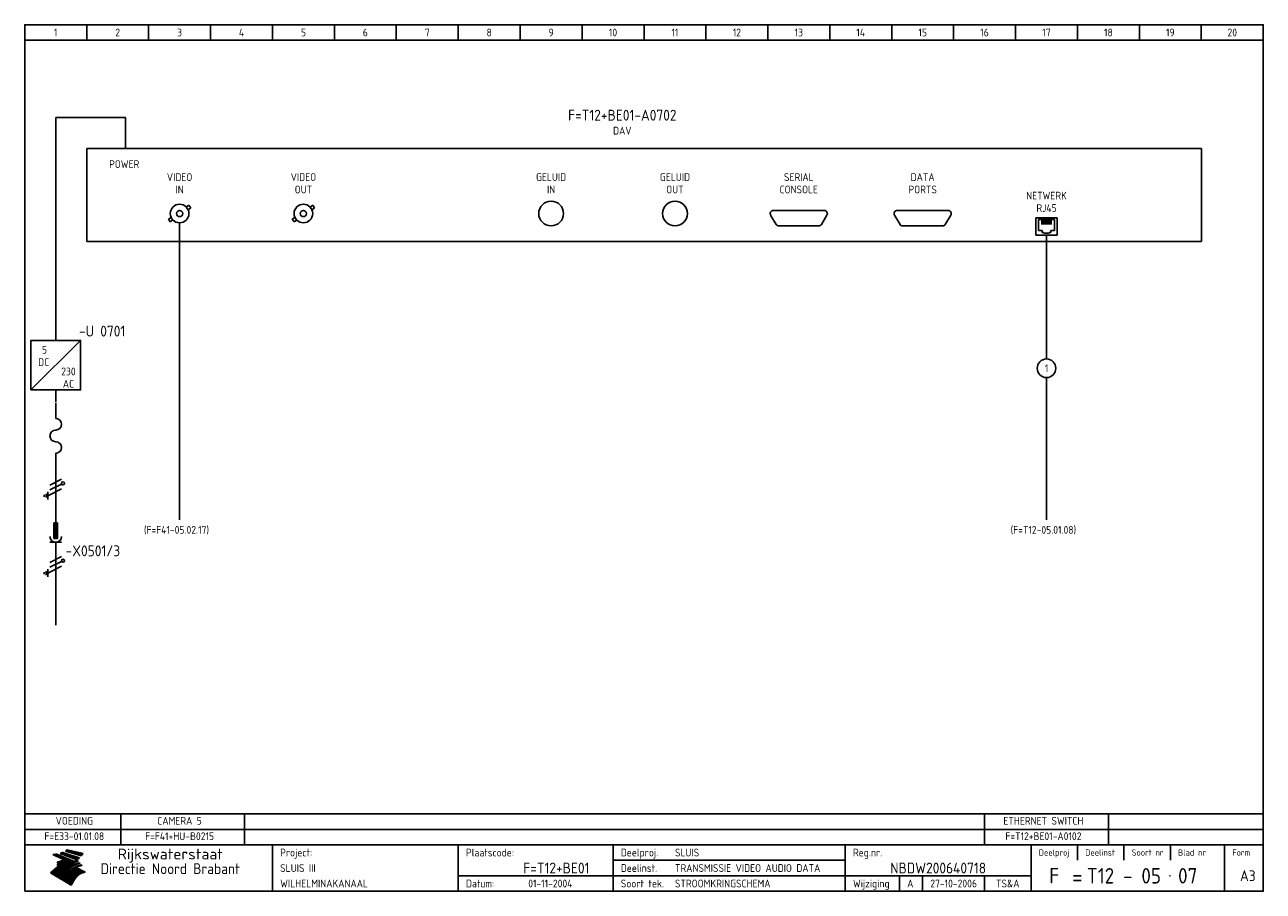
# Model space of a CAD drawing. Extents: x 10 to 410, y 10 to 290.
import ezdxf
from ezdxf.enums import TextEntityAlignment as Align

# ---------------------------------------------------------------- set-up
doc = ezdxf.new("R2010")
doc.units = 0
doc.header["$LTSCALE"] = 15
doc.header["$MEASUREMENT"] = 0
for name, color, linetype in [('0-25', 7, 'CONTINUOUS'), ('0-35', 2, 'CONTINUOUS'), ('0-50', 3, 'CONTINUOUS'), ('B-25', 7, 'CONTINUOUS'), ('B-35', 2, 'CONTINUOUS'), ('S-25', 7, 'CONTINUOUS')]:
    doc.layers.add(name, color=color, linetype=linetype)
doc.styles.add('ISO', font='iso.shx')
doc.styles.get("Standard").update_dxf_attribs({"font": 'iso.shx'})

# ---------------------------------------------------------------- blocks, each defined once
blk = doc.blocks.new('KADERA3')
at = {"layer": '0-25'}
for p, q in [((30, 285), (30, 290)), ((50, 285), (50, 290)), ((70, 285), (70, 290)), ((90, 285), (90, 290)), ((110, 285), (110, 290)), ((130, 285), (130, 290)), ((150, 285), (150, 290)), ((170, 285), (170, 290)), ((190, 285), (190, 290)), ((210, 285), (210, 290)), ((230, 285), (230, 290)), ((250, 285), (250, 290)), ((270, 285), (270, 290)), ((290, 285), (290, 290)), ((310, 285), (310, 290)), ((330, 285), (330, 290)), ((350, 285), (350, 290)), ((370, 285), (370, 290)), ((390, 285), (390, 290)), ((10, 285), (410, 285)), ((410, 35), (10, 35)), ((410, 30), (10, 30)), ((350, 25), (350, 20)), ((365, 25), (365, 20)), ((380, 25), (380, 20)), ((200, 20), (275, 20)), ((150, 15), (335, 15)), ((292.5, 15), (292.5, 10)), ((300, 15), (300, 10)), ((320, 15), (320, 10))]:
    blk.add_line(p, q, dxfattribs=at)
at = {"layer": '0-25', "color": 7}
for p, q in [((19.1, 21.89), (25.12, 19)), ((19.1, 21.89), (25.12, 19)), ((19.17, 21.86), (20.7, 21.86)), ((19.29, 21.8), (20.83, 21.8)), ((19.4, 21.75), (20.96, 21.75)), ((19.52, 21.69), (21.09, 21.69)), ((19.64, 21.63), (21.22, 21.63)), ((19.74, 21.92), (20.56, 21.92)), ((19.75, 21.58), (21.36, 21.58)), ((19.87, 21.52), (21.49, 21.52)), ((19.99, 21.47), (21.62, 21.47)), ((20.11, 21.41), (21.75, 21.41)), ((20.22, 21.35), (21.88, 21.35)), ((20.25, 21.97), (20.43, 21.97)), ((20.34, 21.3), (22.02, 21.3)), ((20.38, 21.99), (26.02, 19.59)), ((20.38, 21.99), (26.02, 19.59)), ((20.46, 21.24), (22.15, 21.24)), ((20.57, 21.18), (22.28, 21.18)), ((20.69, 21.13), (22.41, 21.13)), ((20.81, 21.07), (22.55, 21.07)), ((20.92, 21.02), (22.68, 21.02)), ((21.04, 20.96), (22.81, 20.96)), ((21.16, 20.9), (22.94, 20.9)), ((21.27, 20.85), (23.07, 20.85)), ((21.39, 20.79), (23.21, 20.79)), ((21.47, 22.25), (26.83, 20.19)), ((21.47, 22.25), (26.83, 20.19)), ((21.49, 22.25), (23.07, 22.25)), ((21.51, 20.73), (23.34, 20.73)), ((21.6, 22.2), (23.25, 22.2)), ((21.63, 20.68), (23.47, 20.68)), ((21.65, 22.31), (22.89, 22.31)), ((21.74, 20.62), (23.6, 20.62)), ((21.75, 22.14), (23.42, 22.14)), ((21.8, 22.37), (22.71, 22.37)), ((21.86, 20.57), (23.73, 20.57)), ((21.9, 22.08), (23.6, 22.08)), ((21.94, 22.42), (22.53, 22.42)), ((21.98, 20.51), (23.87, 20.51)), ((22.04, 22.03), (23.78, 22.03)), ((22.06, 22.48), (22.36, 22.48)), ((22.09, 20.45), (24, 20.45)), ((22.18, 22.53), (27.65, 20.8)), ((22.18, 22.53), (27.65, 20.8)), ((22.19, 21.97), (23.96, 21.97)), ((22.21, 20.4), (24.13, 20.4)), ((22.33, 20.34), (24.26, 20.34)), ((22.34, 21.92), (24.13, 21.92)), ((22.37, 20), (23.08, 20)), ((22.44, 20.28), (24.4, 20.28)), ((22.48, 21.86), (24.31, 21.86)), ((22.49, 20.06), (23.04, 20.06)), ((22.56, 20.23), (24.53, 20.23)), ((22.61, 20.12), (22.93, 20.12)), ((22.63, 21.8), (24.49, 21.8)), ((22.68, 20.17), (24.66, 20.17)), ((22.71, 20.17), (22.82, 20.17)), ((23.11, 20.02), (22.77, 20.2)), ((23.11, 20.02), (22.77, 20.2)), ((22.78, 21.75), (24.67, 21.75)), ((22.79, 20.12), (24.79, 20.12)), ((22.91, 20.06), (24.92, 20.06)), ((22.92, 21.69), (24.85, 21.69)), ((23.03, 20), (25.06, 20)), ((23.07, 21.63), (25.02, 21.63)), ((23.14, 22.99), (28.22, 21.46)), ((23.14, 22.99), (28.22, 21.46)), ((23.15, 22.98), (25.33, 22.98)), ((23.22, 21.58), (25.2, 21.58)), ((23.23, 23.04), (25.09, 23.04)), ((23.32, 23.1), (24.84, 23.1)), ((23.34, 22.93), (25.57, 22.93)), ((23.36, 21.52), (25.38, 21.52)), ((23.4, 23.15), (24.6, 23.15)), ((23.49, 23.21), (24.36, 23.21)), ((23.51, 21.47), (25.56, 21.47)), ((23.52, 22.87), (25.81, 22.87)), ((23.57, 23.27), (24.12, 23.27)), ((23.64, 23.32), (23.87, 23.32)), ((23.66, 21.41), (25.74, 21.41)), ((23.7, 23.36), (28.82, 22.17)), ((23.7, 23.36), (28.82, 22.17)), ((23.71, 22.82), (26.06, 22.82)), ((23.8, 21.35), (25.91, 21.35)), ((23.9, 22.76), (26.3, 22.76)), ((23.95, 21.3), (26.09, 21.3)), ((24.09, 22.7), (26.54, 22.7)), ((24.09, 21.24), (26.27, 21.24)), ((24.24, 21.18), (26.45, 21.18)), ((24.27, 22.65), (26.78, 22.65)), ((24.39, 21.13), (26.62, 21.13)), ((24.46, 22.59), (27.03, 22.59)), ((24.53, 21.07), (26.8, 21.07)), ((24.65, 22.53), (27.27, 22.53)), ((24.68, 21.02), (26.98, 21.02)), ((24.83, 20.96), (27.16, 20.96)), ((24.84, 22.48), (27.51, 22.48)), ((24.97, 20.9), (27.34, 20.9)), ((25.02, 22.42), (27.75, 22.42)), ((25.12, 20.85), (27.51, 20.85)), ((25.21, 22.37), (28, 22.37)), ((25.27, 20.79), (27.63, 20.79)), ((25.4, 22.31), (28.24, 22.31)), ((25.41, 20.73), (27.57, 20.73)), ((25.56, 20.68), (27.51, 20.68)), ((25.58, 22.25), (28.48, 22.25)), ((25.71, 20.62), (27.44, 20.62)), ((25.77, 22.2), (28.72, 22.2)), ((25.85, 20.57), (27.37, 20.57)), ((25.96, 22.14), (28.79, 22.14)), ((26, 20.51), (27.29, 20.51)), ((26.15, 22.08), (28.75, 22.08)), ((26.15, 20.45), (27.22, 20.45)), ((26.29, 20.4), (27.14, 20.4)), ((26.33, 22.03), (28.71, 22.03)), ((26.44, 20.34), (27.06, 20.34)), ((26.52, 21.97), (28.66, 21.97)), ((26.59, 20.28), (26.97, 20.28)), ((26.71, 21.92), (28.62, 21.92)), ((26.73, 20.23), (26.89, 20.23)), ((26.9, 21.86), (28.57, 21.86)), ((27.08, 21.8), (28.52, 21.8)), ((27.27, 21.75), (28.48, 21.75)), ((27.46, 21.69), (28.43, 21.69)), ((27.65, 21.63), (28.38, 21.63)), ((27.83, 21.58), (28.33, 21.58)), ((28.02, 21.52), (28.28, 21.52)), ((28.21, 21.47), (28.22, 21.47)), ((20.58, 17.88), (18.3, 16)), ((20.58, 17.88), (18.3, 16)), ((24.94, 11.97), (18.3, 16)), ((24.94, 11.97), (18.3, 16)), ((18.31, 16.01), (20.96, 16.01)), ((18.38, 16.07), (21.46, 16.07)), ((18.45, 16.12), (21.88, 16.12)), ((18.52, 16.18), (22.15, 16.18)), ((18.59, 16.23), (22.38, 16.23)), ((18.65, 16.29), (22.58, 16.29)), ((18.72, 16.35), (22.75, 16.35)), ((18.79, 16.4), (22.91, 16.4)), ((18.86, 16.46), (20.6, 16.46)), ((18.93, 16.52), (20.6, 16.52)), ((18.99, 16.57), (20.6, 16.57)), ((19.06, 16.63), (20.6, 16.63)), ((19.13, 16.68), (20.6, 16.68)), ((19.2, 16.74), (20.6, 16.74)), ((19.27, 16.8), (20.6, 16.8)), ((19.33, 16.85), (21.07, 16.85)), ((19.4, 16.91), (21.55, 16.91)), ((19.47, 16.97), (21.88, 16.97)), ((19.54, 17.02), (22.13, 17.02)), ((19.61, 17.08), (22.34, 17.08)), ((19.67, 17.13), (20.6, 17.13)), ((19.74, 17.19), (20.6, 17.19)), ((19.81, 17.25), (20.6, 17.25)), ((19.88, 17.3), (20.6, 17.3)), ((19.95, 17.36), (20.6, 17.36)), ((20.01, 17.42), (20.6, 17.42)), ((20.08, 17.47), (20.93, 17.47)), ((20.15, 17.53), (21.26, 17.53)), ((20.22, 17.58), (21.51, 17.58)), ((20.29, 17.64), (21.72, 17.64)), ((20.35, 17.7), (21.9, 17.7)), ((20.42, 17.75), (22.07, 17.75)), ((20.49, 17.81), (22.22, 17.81)), ((20.56, 17.87), (22.36, 17.87)), ((20.6, 19.11), (20.58, 19.51)), ((20.6, 19.11), (20.58, 19.51)), ((20.58, 19.5), (22.09, 19.5)), ((20.58, 19.44), (21.95, 19.44)), ((20.59, 19.38), (21.79, 19.38)), ((20.59, 19.33), (21.62, 19.33)), ((20.59, 19.27), (21.42, 19.27)), ((20.6, 19.22), (21.2, 19.22)), ((20.6, 19.16), (20.93, 19.16)), ((20.6, 19.11), (20.69, 19.12)), ((20.6, 19.11), (20.69, 19.12)), ((20.6, 18.79), (20.77, 18.81)), ((20.6, 18.79), (20.77, 18.81)), ((20.6, 18.29), (20.6, 18.79)), ((20.6, 18.29), (20.6, 18.79)), ((20.6, 18.77), (22.46, 18.77)), ((20.6, 18.71), (22.33, 18.71)), ((20.6, 18.65), (22.19, 18.65)), ((20.6, 18.6), (22.04, 18.6)), ((20.6, 18.54), (21.87, 18.54)), ((20.6, 18.48), (21.68, 18.48)), ((20.6, 18.43), (21.46, 18.43)), ((20.6, 18.37), (21.21, 18.37)), ((20.6, 18.32), (20.87, 18.32)), ((20.6, 18.29), (20.88, 18.32)), ((20.6, 18.29), (20.88, 18.32)), ((20.6, 17.88), (20.86, 17.91)), ((20.6, 17.88), (20.86, 17.91)), ((20.6, 17.43), (20.97, 17.48)), ((20.6, 17.43), (20.97, 17.48)), ((20.6, 17.43), (20.6, 17.09)), ((20.6, 17.43), (20.6, 17.09)), ((20.6, 17.09), (21.26, 17.16)), ((20.6, 17.09), (21.26, 17.16)), ((20.6, 16.8), (21.37, 16.89)), ((20.6, 16.8), (21.37, 16.89)), ((20.6, 16.8), (20.6, 16.45)), ((20.6, 16.8), (20.6, 16.45)), ((20.6, 16.45), (21.56, 16.56)), ((20.6, 16.45), (21.56, 16.56)), ((20.6, 15.97), (21.67, 16.09)), ((20.6, 15.97), (21.67, 16.09)), ((20.7, 16.46), (23.06, 16.46)), ((20.9, 19.55), (22.23, 19.55)), ((20.9, 18.82), (22.59, 18.82)), ((20.98, 17.92), (22.5, 17.92)), ((21.02, 17.13), (22.53, 17.13)), ((21.19, 19.61), (22.35, 19.61)), ((21.2, 16.52), (23.2, 16.52)), ((21.32, 18.88), (22.71, 18.88)), ((21.32, 17.98), (22.62, 17.98)), ((21.42, 19.67), (22.47, 19.67)), ((21.47, 17.19), (22.7, 17.19)), ((21.59, 18.03), (22.74, 18.03)), ((21.61, 18.93), (22.82, 18.93)), ((21.62, 19.72), (22.59, 19.72)), ((21.72, 16.57), (23.32, 16.57)), ((21.77, 17.25), (22.85, 17.25)), ((21.8, 19.78), (22.69, 19.78)), ((21.8, 18.09), (22.85, 18.09)), ((21.84, 18.99), (22.92, 18.99)), ((21.96, 19.83), (22.79, 19.83)), ((21.99, 18.15), (22.95, 18.15)), ((22.01, 17.3), (22.99, 17.3)), ((22.03, 19.05), (23.03, 19.05)), ((22.1, 16.63), (23.44, 16.63)), ((22.11, 19.89), (22.89, 19.89)), ((22.16, 18.2), (23.05, 18.2)), ((22.21, 19.1), (23.12, 19.1)), ((22.21, 17.36), (23.12, 17.36)), ((22.24, 19.95), (22.99, 19.95)), ((22.31, 18.26), (23.15, 18.26)), ((22.36, 19.16), (23.22, 19.16)), ((22.38, 16.68), (23.56, 16.68)), ((22.39, 17.42), (23.24, 17.42)), ((22.45, 18.32), (23.24, 18.32)), ((22.51, 19.22), (23.3, 19.22)), ((22.56, 17.47), (23.36, 17.47)), ((22.59, 18.37), (23.33, 18.37)), ((22.6, 16.74), (23.66, 16.74)), ((22.64, 19.27), (23.39, 19.27)), ((22.71, 18.43), (23.42, 18.43)), ((22.71, 17.53), (23.47, 17.53)), ((22.77, 19.33), (23.47, 19.33)), ((22.79, 16.8), (23.77, 16.8)), ((22.83, 18.48), (23.5, 18.48)), ((22.84, 17.58), (23.57, 17.58)), ((22.89, 19.38), (23.55, 19.38)), ((22.94, 18.54), (23.58, 18.54)), ((22.96, 16.85), (23.86, 16.85)), ((22.97, 17.64), (23.67, 17.64)), ((23, 19.44), (23.63, 19.44)), ((23.04, 18.6), (23.66, 18.6)), ((23.1, 19.5), (23.72, 19.5)), ((23.1, 17.7), (23.77, 17.7)), ((23.12, 16.91), (23.96, 16.91)), ((23.14, 18.65), (23.74, 18.65)), ((23.15, 19.95), (25.19, 19.95)), ((23.21, 19.55), (23.8, 19.55)), ((23.21, 17.75), (23.86, 17.75)), ((23.21, 16.01), (28.9, 16.01)), ((23.24, 18.71), (23.82, 18.71)), ((23.26, 19.89), (25.32, 19.89)), ((23.26, 16.97), (24.05, 16.97)), ((23.3, 19.61), (23.88, 19.61)), ((23.32, 17.81), (23.95, 17.81)), ((23.33, 18.77), (23.91, 18.77)), ((23.37, 16.07), (29.08, 16.07)), ((23.38, 19.83), (25.45, 19.83)), ((23.39, 19.67), (23.81, 19.67)), ((23.39, 17.02), (24.14, 17.02)), ((23.42, 18.82), (23.99, 18.82)), ((23.42, 17.87), (24.03, 17.87)), ((23.45, 19.7), (23.58, 19.79)), ((23.45, 19.7), (23.58, 19.79)), ((23.48, 19.72), (23.7, 19.72)), ((23.5, 19.78), (25.58, 19.78)), ((23.51, 18.88), (24.07, 18.88)), ((23.51, 16.12), (29.27, 16.12)), ((23.52, 17.92), (24.11, 17.92)), ((23.52, 17.08), (24.22, 17.08)), ((23.54, 18.9), (24.3, 19.42)), ((23.54, 18.9), (24.3, 19.42)), ((23.56, 19.78), (23.59, 19.78)), ((23.56, 19.39), (23.9, 19.62)), ((23.56, 19.39), (23.9, 19.62)), ((23.58, 19.79), (23.9, 19.62)), ((23.58, 19.79), (23.9, 19.62)), ((23.59, 18.93), (24.15, 18.93)), ((23.61, 19.72), (25.72, 19.72)), ((23.62, 17.98), (24.2, 17.98)), ((23.63, 17.13), (24.3, 17.13)), ((23.65, 18.59), (24.62, 19.25)), ((23.65, 18.59), (24.62, 19.25)), ((29.41, 16.17), (23.65, 16.17)), ((23.67, 18.99), (24.23, 18.99)), ((23.71, 18.03), (24.28, 18.03)), ((23.73, 19.67), (25.85, 19.67)), ((23.75, 19.05), (24.32, 19.05)), ((23.75, 17.19), (24.38, 17.19)), ((23.77, 16.23), (29.47, 16.23)), ((23.79, 18.09), (24.36, 18.09)), ((23.83, 19.1), (24.4, 19.1)), ((23.85, 19.61), (25.98, 19.61)), ((23.85, 17.25), (24.46, 17.25)), ((23.88, 18.15), (24.44, 18.15)), ((23.89, 16.29), (29.36, 16.29)), ((23.92, 19.16), (24.48, 19.16)), ((23.94, 18.19), (25.23, 19.07)), ((23.94, 18.19), (25.23, 19.07)), ((23.95, 17.3), (24.55, 17.3)), ((23.96, 19.55), (25.96, 19.55)), ((23.96, 18.2), (24.53, 18.2)), ((24, 19.22), (24.56, 19.22)), ((24, 16.35), (29.24, 16.35)), ((24.04, 18.26), (24.61, 18.26)), ((24.05, 17.36), (24.63, 17.36)), ((24.06, 17.88), (25.34, 18.76)), ((24.06, 17.88), (25.34, 18.76)), ((24.08, 19.5), (25.88, 19.5)), ((24.08, 19.27), (24.58, 19.27)), ((24.11, 16.4), (29.13, 16.4)), ((24.13, 18.32), (24.69, 18.32)), ((24.14, 17.42), (24.71, 17.42)), ((24.16, 19.33), (24.47, 19.33)), ((24.2, 19.44), (25.79, 19.44)), ((24.21, 18.37), (24.77, 18.37)), ((24.21, 16.46), (29.02, 16.46)), ((24.23, 17.47), (24.79, 17.47)), ((24.24, 17.48), (25.52, 18.36)), ((24.24, 17.48), (25.52, 18.36)), ((24.25, 19.38), (24.36, 19.38)), ((24.29, 18.43), (24.85, 18.43)), ((24.3, 19.42), (24.62, 19.25)), ((24.3, 19.42), (24.62, 19.25)), ((24.31, 19.38), (25.71, 19.38)), ((24.31, 17.53), (24.87, 17.53)), ((24.31, 16.52), (28.91, 16.52)), ((24.35, 17.17), (25.64, 18.05)), ((24.35, 17.17), (25.64, 18.05)), ((24.37, 18.48), (24.94, 18.48)), ((24.39, 17.58), (24.96, 17.58)), ((24.4, 16.57), (28.79, 16.57)), ((24.43, 19.33), (25.62, 19.33)), ((24.45, 18.54), (25.02, 18.54)), ((24.47, 17.64), (25.04, 17.64)), ((24.49, 16.63), (28.68, 16.63)), ((24.54, 18.6), (25.1, 18.6)), ((24.55, 19.27), (25.54, 19.27)), ((24.56, 17.7), (25.12, 17.7)), ((24.57, 16.68), (28.57, 16.68)), ((24.62, 18.65), (25.18, 18.65)), ((24.63, 16.72), (25.91, 17.6)), ((24.63, 16.72), (25.91, 17.6)), ((24.64, 17.75), (25.2, 17.75)), ((24.66, 16.74), (28.45, 16.74)), ((24.67, 19.22), (25.45, 19.22)), ((24.7, 18.71), (25.27, 18.71)), ((24.72, 17.81), (25.29, 17.81)), ((24.74, 16.8), (28.34, 16.8)), ((24.78, 19.16), (25.37, 19.16)), ((24.78, 18.77), (25.34, 18.77)), ((24.8, 17.87), (25.37, 17.87)), ((24.82, 16.85), (28.23, 16.85)), ((24.87, 18.82), (25.4, 18.82)), ((24.89, 17.92), (25.45, 17.92)), ((24.9, 19.1), (25.28, 19.1)), ((24.9, 16.91), (28.11, 16.91)), ((24.95, 18.88), (25.45, 18.88)), ((24.97, 17.98), (25.53, 17.98)), ((24.99, 16.97), (28, 16.97)), ((25.02, 19.05), (25.2, 19.05)), ((25.03, 18.93), (25.51, 18.93)), ((25.05, 18.03), (25.61, 18.03)), ((25.07, 17.02), (27.89, 17.02)), ((25.11, 18.99), (25.57, 18.99)), ((26.02, 19.59), (25.12, 19)), ((26.02, 19.59), (25.12, 19)), ((25.13, 18.09), (25.68, 18.09)), ((25.15, 17.08), (27.77, 17.08)), ((25.19, 19.05), (25.63, 19.05)), ((25.21, 18.15), (25.75, 18.15)), ((25.23, 17.13), (27.66, 17.13)), ((25.26, 19.1), (25.7, 19.1)), ((25.3, 18.2), (25.82, 18.2)), ((25.31, 17.19), (27.55, 17.19)), ((25.33, 19.16), (25.77, 19.16)), ((25.38, 18.26), (25.89, 18.26)), ((25.39, 19.22), (25.85, 19.22)), ((25.4, 17.25), (27.43, 17.25)), ((25.46, 18.32), (25.97, 18.32)), ((25.47, 19.27), (25.93, 19.27)), ((25.48, 17.3), (27.32, 17.3)), ((25.54, 19.33), (26.03, 19.33)), ((25.54, 18.37), (26.06, 18.37)), ((25.56, 17.36), (27.21, 17.36)), ((25.62, 18.43), (26.14, 18.43)), ((25.63, 19.38), (26.13, 19.38)), ((25.64, 17.42), (27.1, 17.42)), ((25.7, 18.48), (26.24, 18.48)), ((25.72, 19.44), (26.24, 19.44)), ((25.73, 17.47), (26.98, 17.47)), ((25.79, 18.54), (26.34, 18.54)), ((25.81, 17.53), (26.87, 17.53)), ((25.82, 19.5), (26.36, 19.5)), ((25.89, 18.6), (26.46, 18.6)), ((25.89, 17.58), (26.76, 17.58)), ((25.93, 19.55), (26.53, 19.55)), ((25.96, 17.64), (26.64, 17.64)), ((25.99, 18.65), (26.58, 18.65)), ((26.04, 17.7), (26.59, 17.7)), ((26.06, 19.61), (26.85, 19.61)), ((26.1, 18.71), (26.72, 18.71)), ((26.12, 17.75), (26.67, 17.75)), ((26.2, 17.81), (26.76, 17.81)), ((26.21, 19.67), (27.23, 19.67)), ((26.23, 18.77), (26.89, 18.77)), ((26.29, 17.87), (26.86, 17.87)), ((26.37, 18.82), (27.09, 18.82)), ((26.39, 17.92), (26.97, 17.92)), ((26.44, 19.72), (27.18, 19.72)), ((26.49, 17.98), (27.09, 17.98)), ((26.53, 18.88), (27.34, 18.88)), ((26.56, 17.68), (29.54, 16.2)), ((26.56, 17.68), (29.54, 16.2)), ((26.6, 18.03), (27.22, 18.03)), ((26.72, 18.09), (27.38, 18.09)), ((26.73, 18.93), (27.66, 18.93)), ((26.85, 18.15), (27.56, 18.15)), ((26.99, 18.99), (27.9, 18.99)), ((27, 18.2), (27.8, 18.2)), ((27.13, 19.78), (27.25, 19.64)), ((27.13, 19.78), (27.25, 19.64)), ((27.18, 18.26), (28.13, 18.26)), ((27.26, 19.05), (27.84, 19.05)), ((27.39, 18.32), (28.47, 18.32)), ((27.7, 18.37), (28.49, 18.37)), ((27.78, 19.1), (27.93, 18.96)), ((27.78, 19.1), (27.93, 18.96)), ((28, 18.43), (28.44, 18.43)), ((28.29, 15.83), (29.54, 16.2)), ((28.29, 15.83), (29.54, 16.2)), ((28.39, 18.48), (28.54, 18.32)), ((28.39, 18.48), (28.54, 18.32)), ((29.54, 16.2), (29.45, 16.17)), ((29.54, 16.2), (29.45, 16.17)), ((29.46, 16.18), (29.47, 16.18)), ((18.38, 15.95), (20.6, 15.95)), ((18.47, 15.9), (20.6, 15.9)), ((18.57, 15.84), (20.6, 15.84)), ((18.66, 15.78), (20.6, 15.78)), ((18.75, 15.73), (20.6, 15.73)), ((18.85, 15.67), (20.6, 15.67)), ((18.94, 15.62), (20.6, 15.62)), ((19.03, 15.56), (27.83, 15.56)), ((19.12, 15.5), (27.75, 15.5)), ((19.22, 15.45), (27.66, 15.45)), ((19.31, 15.39), (27.58, 15.39)), ((19.4, 15.33), (27.5, 15.33)), ((19.49, 15.28), (27.43, 15.28)), ((19.59, 15.22), (27.36, 15.22)), ((19.68, 15.17), (27.29, 15.17)), ((19.77, 15.11), (27.22, 15.11)), ((19.86, 15.05), (27.15, 15.05)), ((19.96, 15), (27.09, 15)), ((20.05, 14.94), (27.02, 14.94)), ((20.14, 14.88), (26.96, 14.88)), ((20.24, 14.83), (26.9, 14.83)), ((20.33, 14.77), (26.84, 14.77)), ((20.42, 14.72), (26.79, 14.72)), ((20.51, 14.66), (26.73, 14.66)), ((20.6, 15.97), (20.6, 15.58)), ((20.6, 15.97), (20.6, 15.58)), ((20.6, 15.58), (21.95, 15.73)), ((20.6, 15.58), (21.95, 15.73)), ((20.61, 14.6), (26.68, 14.6)), ((20.7, 14.55), (26.62, 14.55)), ((20.79, 14.49), (26.57, 14.49)), ((20.88, 14.43), (26.52, 14.43)), ((20.94, 15.62), (27.92, 15.62)), ((20.98, 14.38), (26.47, 14.38)), ((21.07, 14.32), (26.42, 14.32)), ((21.16, 14.27), (26.38, 14.27)), ((21.25, 14.21), (26.33, 14.21)), ((21.35, 14.15), (26.29, 14.15)), ((21.44, 14.1), (26.24, 14.1)), ((21.45, 15.67), (28.01, 15.67)), ((21.53, 14.04), (26.2, 14.04)), ((21.63, 13.98), (26.16, 13.98)), ((21.72, 13.93), (26.12, 13.93)), ((21.81, 13.87), (26.08, 13.87)), ((21.9, 13.82), (26.04, 13.82)), ((21.96, 15.73), (28.11, 15.73)), ((22, 13.76), (26, 13.76)), ((22.09, 13.7), (25.96, 13.7)), ((22.18, 13.65), (25.93, 13.65)), ((22.27, 13.59), (25.89, 13.59)), ((22.34, 15.78), (28.21, 15.78)), ((22.37, 13.53), (25.86, 13.53)), ((22.46, 13.48), (25.82, 13.48)), ((22.55, 13.42), (25.79, 13.42)), ((22.62, 15.84), (28.33, 15.84)), ((22.65, 13.37), (25.76, 13.37)), ((22.74, 13.31), (25.73, 13.31)), ((22.83, 13.25), (25.69, 13.25)), ((22.84, 15.9), (28.52, 15.9)), ((22.92, 13.2), (25.66, 13.2)), ((23.02, 13.14), (25.63, 13.14)), ((23.04, 15.95), (28.71, 15.95)), ((23.11, 13.08), (25.59, 13.08)), ((23.2, 13.03), (25.56, 13.03)), ((23.29, 12.97), (25.53, 12.97)), ((23.39, 12.92), (25.5, 12.92)), ((23.48, 12.86), (25.46, 12.86)), ((23.57, 12.8), (25.43, 12.8)), ((23.66, 12.75), (25.4, 12.75)), ((23.76, 12.69), (25.36, 12.69)), ((23.85, 12.63), (25.33, 12.63)), ((23.94, 12.58), (25.3, 12.58)), ((24.04, 12.52), (25.26, 12.52)), ((24.13, 12.47), (25.23, 12.47)), ((24.22, 12.41), (25.2, 12.41)), ((24.31, 12.35), (25.17, 12.35)), ((24.41, 12.3), (25.13, 12.3)), ((24.5, 12.24), (25.1, 12.24)), ((24.59, 12.18), (25.07, 12.18)), ((24.68, 12.13), (25.03, 12.13)), ((24.78, 12.07), (25, 12.07)), ((24.87, 12.02), (24.97, 12.02)), ((24.94, 11.97), (25.81, 13.45)), ((24.94, 11.97), (25.81, 13.45))]:
    blk.add_line(p, q, dxfattribs=at)
for centre, radius, start, end in [((19.15, 29.7), 7.8, 269.6055, 279.0886), ((19.15, 29.7), 7.8, 269.6055, 279.0886), ((19.93, 25.38), 5.91, 276.3402, 298.7463), ((19.93, 25.38), 5.91, 276.3402, 298.7463), ((19.84, 25.09), 6.03, 278.129, 302.868), ((19.84, 25.09), 6.03, 278.129, 302.868), ((19.84, 27.26), 5.27, 288.0217, 296.3084), ((19.84, 27.26), 5.27, 288.0217, 296.3084), ((20.49, 27.56), 5.28, 300.0654, 307.393), ((20.49, 27.56), 5.28, 300.0654, 307.393), ((24.11, 24.7), 5.26, 301.1147, 312.2814), ((24.11, 24.7), 5.26, 301.1147, 312.2814), ((21.95, 27.32), 8.59, 316.9248, 323.1399), ((21.95, 27.32), 8.59, 316.9248, 323.1399), ((20.21, 23.78), 5.91, 273.6149, 304.3803), ((20.21, 23.78), 5.91, 273.6149, 304.3803), ((20.35, 24.56), 5.76, 274.164, 302.5474), ((20.35, 24.56), 5.76, 274.164, 302.5474), ((20.05, 24.28), 6.02, 277.9472, 305.7139), ((20.05, 24.28), 6.02, 277.9472, 305.7139), ((20.04, 23.49), 6.09, 278.8115, 306.4242), ((20.04, 23.49), 6.09, 278.8115, 306.4242), ((20.53, 23.07), 5.96, 277.0519, 304.973), ((20.53, 23.07), 5.96, 277.0519, 304.973), ((20.72, 22.76), 5.91, 276.3402, 304.3803), ((20.72, 22.76), 5.91, 276.3402, 304.3803), ((21.06, 22.34), 5.81, 274.9043, 303.1745), ((21.06, 22.34), 5.81, 274.9043, 303.1745), ((20.82, 22.06), 6.04, 278.1111, 305.8489), ((20.82, 22.06), 6.04, 278.1111, 305.8489), ((21.3, 21.6), 5.91, 276.3402, 304.3803), ((21.3, 21.6), 5.91, 276.3402, 304.3803), ((27.05, 17.17), 2.63, 107.4286, 133.7799), ((27.05, 17.17), 2.63, 107.4286, 133.7799), ((27.45, 16.91), 2.81, 110.4143, 138.7411), ((27.45, 16.91), 2.81, 110.4143, 138.7411), ((27.57, 15.64), 3.4, 98.1566, 126.9045), ((27.57, 15.64), 3.4, 98.1566, 126.9045), ((27.91, 15.54), 3.39, 100.5835, 132.088), ((27.91, 15.54), 3.39, 100.5835, 132.088), ((28.21, 14.74), 3.67, 95.7581, 128.7216), ((28.21, 14.74), 3.67, 95.7581, 128.7216), ((27.01, 16.84), 2.93, 87.7348, 104.8316), ((27.01, 16.84), 2.93, 87.7348, 104.8316), ((27.37, 15.71), 3.93, 91.7838, 103.2817), ((27.37, 15.71), 3.93, 91.7838, 103.2817), ((28.4, 15.05), 3.21, 96.3886, 125.0052), ((28.4, 15.05), 3.21, 96.3886, 125.0052), ((27.82, 16.31), 2.8, 90.634, 105.1984), ((27.82, 16.31), 2.8, 90.634, 105.1984), ((28.19, 15.04), 3.93, 93.8342, 103.2817), ((28.19, 15.04), 3.93, 93.8342, 103.2817), ((28.58, 15.69), 2.8, 93.8141, 105.1984), ((28.58, 15.69), 2.8, 93.8141, 105.1984), ((28.95, 14.41), 3.93, 96.0135, 103.2817), ((28.95, 14.41), 3.93, 96.0135, 103.2817), ((31.24, 10.26), 6.3, 117.9568, 149.6251), ((31.24, 10.26), 6.3, 117.9568, 149.6251)]:
    blk.add_arc(centre, radius, start, end, dxfattribs=at)
at = {"layer": '0-35'}
for p, q in [((90, 25), (90, 10)), ((150, 25), (150, 10)), ((200, 25), (200, 10)), ((275, 25), (275, 10)), ((335, 25), (335, 10)), ((397.5, 25), (397.5, 10))]:
    blk.add_line(p, q, dxfattribs=at)
at = {"layer": '0-50'}
for p, q in [((10, 25), (410, 25)), ((348.75, 15), (351.25, 15)), ((348.75, 13.5), (351.25, 13.5))]:
    blk.add_line(p, q, dxfattribs=at)
blk.add_lwpolyline([(10, 10), (410, 10), (410, 290), (10, 290)], close=True, dxfattribs=at)
at = {"layer": '0-50', "const_width": 0.25}
blk.add_lwpolyline([(379.75, 15, 1), (380, 15, 1)], format="xyb", close=True, dxfattribs=at)
at = {"layer": '0-25', "style": 'ISO'}
for s, height, p in [('Project:', 2.5, (92.5, 22.5)), ('Plaatscode:', 2.5, (152.5, 22.5)), ('Deelproj.', 2.5, (202.5, 22.5)), ('Reg.nr.', 2.5, (277.5, 22.5)), ('Deelproj', 2, (337.5, 22.5)), ('Deelinst', 2, (352.5, 22.5)), ('Soort nr', 2, (367.5, 22.5)), ('Blad nr', 2, (382.5, 22.5)), ('Form', 2, (400, 22.5)), ('Deelinst.', 2.5, (202.5, 17.5)), ('Datum:', 2.5, (152.5, 12.5)), ('Soort tek.', 2.5, (202.5, 12.5)), ('Wijziging', 2.5, (277.5, 12.5))]:
    blk.add_text(s, height=height, dxfattribs=at).set_placement(p, align=Align.MIDDLE_LEFT)
for tag, p in [('STR1', (20, 287.5)), ('STR2', (40, 287.5)), ('STR3', (60, 287.5)), ('STR4', (80, 287.5)), ('STR5', (100, 287.5)), ('STR6', (120, 287.5)), ('STR7', (140, 287.5)), ('STR8', (160, 287.5)), ('STR9', (180, 287.5)), ('STR10', (200, 287.5)), ('STR11', (220, 287.5)), ('STR12', (240, 287.5)), ('STR13', (260, 287.5)), ('STR14', (280, 287.5)), ('STR15', (300, 287.5)), ('STR16', (320, 287.5)), ('STR17', (340, 287.5)), ('STR18', (360, 287.5)), ('STR19', (380, 287.5)), ('STR20', (400, 287.5)), ('W', (180, 12.5)), ('Z', (310, 12.5)), ('Y', (327.5, 12.5))]:
    blk.add_attdef(tag, text='', height=2.5, dxfattribs=at).set_placement(p, align=Align.MIDDLE)
for tag, p in [('N', (220, 22.5)), ('B', (92.5, 17.5)), ('P', (220, 17.5)), ('C', (92.5, 12.5)), ('U', (220, 12.5)), ('REV', (295, 12.5))]:
    blk.add_attdef(tag, text='', height=2.5, dxfattribs=at).set_placement(p, align=Align.MIDDLE_LEFT)
at = {"layer": '0-35', "style": 'ISO', "width": 1.00614}
blk.add_text('Rijkswaterstaat', height=3.5, dxfattribs=at).set_placement((40, 20.28), (74, 20.28), align=Align.FIT)
at = {"layer": '0-35', "color": 2, "style": 'ISO', "width": 0.948867}
blk.add_text('Directie Noord Brabant', height=3.5, dxfattribs=at).set_placement((34.5, 15.53), (79.5, 15.53), align=Align.FIT)
at = {"layer": '0-35', "style": 'ISO'}
for tag, p in [('X', (178.5, 17.5)), ('FORM', (402.5, 15))]:
    blk.add_attdef(tag, text='', height=3.5, dxfattribs=at).set_placement(p, align=Align.MIDDLE_LEFT)
blk.add_attdef('RNR', text='', height=3.5, dxfattribs=at).set_placement((305, 17.5), align=Align.MIDDLE)
at = {"layer": '0-50', "style": 'ISO'}
for tag, p in [('M', (342.5, 15)), ('O', (365, 15))]:
    blk.add_attdef(tag, text='', height=5, dxfattribs=at).set_placement(p, align=Align.MIDDLE)
blk.add_attdef('Q', text='', height=5, dxfattribs=at).set_placement((382.5, 15), align=Align.MIDDLE_LEFT)
blk = doc.blocks.new('0081')
at = {"layer": 'S-25', "color": 0}
for p, q in [((6.96, 5.66), (0, 5.66)), ((0, 5.66), (0, 0)), ((0.88, 1.5), (0.88, 5.02)), ((0.88, 5.02), (3.48, 5.02)), ((1.96, 4.87), (1.96, 3.49)), ((2.4, 4.87), (2.4, 3.49)), ((2.83, 4.87), (2.83, 3.49)), ((3.27, 4.87), (3.27, 3.49)), ((6.08, 5.02), (3.48, 5.02)), ((3.7, 4.87), (3.7, 3.49)), ((4.13, 4.87), (4.13, 3.49)), ((4.57, 4.87), (4.57, 3.49)), ((5, 4.87), (5, 3.49)), ((6.08, 1.5), (6.08, 5.02)), ((6.96, 0), (6.96, 5.66)), ((0, 0), (6.96, 0)), ((2.05, 1.5), (0.88, 1.5)), ((2.05, 0.89), (2.05, 1.5)), ((2.62, 0.89), (2.05, 0.89)), ((2.62, 0.61), (2.62, 0.89)), ((3.48, 0.61), (2.62, 0.61)), ((3.48, 0.61), (4.35, 0.61)), ((4.35, 0.89), (4.91, 0.89)), ((4.35, 0.61), (4.35, 0.89)), ((4.91, 1.5), (6.08, 1.5)), ((4.91, 0.89), (4.91, 1.5))]:
    blk.add_line(p, q, dxfattribs=at)
blk = doc.blocks.new('0019')
at = {"layer": 'S-25'}
for p, q in [((-0.62, 6.25), (-0.62, 1.25)), ((0.62, 6.25), (-0.62, 6.25)), ((-0.31, 6.25), (-0.31, 1.25)), ((0, 6.25), (0, 1.25)), ((0, 2), (0, 6)), ((0.31, 6.25), (0.31, 1.25)), ((0.62, 1.25), (0.62, 6.25)), ((1.88, 0), (-1.88, 0)), ((-0.62, 1.25), (0.62, 1.25)), ((0, 0), (0, -5))]:
    blk.add_line(p, q, dxfattribs=at)
blk.add_arc((0, 1.88), 1.88, 180, 0, dxfattribs=at)
at = {"layer": 'B-25'}
blk.add_attdef('OM1', (2.32, 1), '', height=2.5, dxfattribs=at)
blk = doc.blocks.new('0010')
at = {"layer": 'S-25'}
for p, q in [((-1.09, -2.19), (1.09, 2.19)), ((0.78, -1.56), (2.66, 2.19)), ((2.34, -1.56), (4.22, 2.19)), ((0.16, -2.19), (-2.34, -2.19)), ((-1.72, -2.81), (-0.47, -2.81)), ((-0.78, -3.44), (-1.41, -3.44))]:
    blk.add_line(p, q, dxfattribs=at)
blk.add_circle((2.88, 2.63), 0.5, dxfattribs=at)
blk = doc.blocks.new('0100')
at = {"layer": 'S-25'}
for points in [[(0, 20), (0, 15)], [(0, 3.75), (0, 0)]]:
    blk.add_lwpolyline(points, dxfattribs=at)
for centre, start, end in [((0, 13.125), 270, 90), ((0, 9.375), 90, 270), ((0, 5.625), 270, 90)]:
    blk.add_arc(centre, 1.875, start, end, dxfattribs=at)

msp = doc.modelspace()

# ---------------------------------------------------------------- linework, layer by layer
at = {"layer": '0-25'}
for p, q in [((42.5, 250), (42.5, 260)), ((20, 111), (20, 96))]:
    msp.add_line(p, q, dxfattribs=at)
at = {"layer": 'S-25'}
for p, q in [((20, 260), (20, 188)), ((42.5, 260), (20, 260)), ((30.01, 250), (390.01, 250)), ((30.01, 250), (30.01, 220)), ((390.01, 250), (390.01, 220)), ((62.17, 231.07), (63.04, 231.65)), ((63.6, 230.82), (62.73, 230.24)), ((63.04, 231.65), (63.6, 230.82)), ((102.17, 231.07), (103.04, 231.65)), ((103.6, 230.82), (102.73, 230.24)), ((103.04, 231.65), (103.6, 230.82)), ((252.71, 225.49), (250.91, 228.49)), ((251.77, 230), (268.23, 230)), ((267.29, 225.49), (269.09, 228.49)), ((292.71, 225.49), (290.91, 228.49)), ((291.77, 230), (308.23, 230)), ((307.29, 225.49), (309.09, 228.49)), ((57.27, 227.76), (56.4, 227.18)), ((56.4, 227.18), (56.96, 226.35)), ((56.96, 226.35), (57.83, 226.93)), ((60, 226), (60, 130)), ((97.27, 227.76), (96.4, 227.18)), ((96.4, 227.18), (96.96, 226.35)), ((96.96, 226.35), (97.83, 226.93)), ((253.57, 225), (266.43, 225)), ((293.57, 225), (306.43, 225)), ((340, 222), (340, 182)), ((30.01, 220), (390.01, 220)), ((28, 188), (12, 172)), ((340, 176), (340, 130)), ((20, 172), (20, 168)), ((20, 150), (20, 129)), ((20, 120.25), (20, 111)), ((41, 35), (41, 25)), ((81, 35), (81, 25)), ((320, 35), (320, 25)), ((360, 35), (360, 25))]:
    msp.add_line(p, q, dxfattribs=at)
msp.add_lwpolyline([(12, 172), (28, 172), (28, 188), (12, 188)], close=True, dxfattribs=at)
for centre, radius in [((60, 229), 3), ((100, 229), 3), ((180, 229), 4), ((220, 229), 4), ((60, 229), 1), ((100, 229), 1), ((340, 179), 3)]:
    msp.add_circle(centre, radius, dxfattribs=at)
for centre, start, end in [((251.77, 229), 90, 210.9638), ((268.23, 229), 329.0362, 90), ((291.77, 229), 90, 210.9638), ((308.23, 229), 329.0362, 90), ((253.57, 226), 210.9638, 270), ((266.43, 226), 270, 329.0362), ((293.57, 226), 210.9638, 270), ((306.43, 226), 270, 329.0362)]:
    msp.add_arc(centre, 1, start, end, dxfattribs=at)

# ---------------------------------------------------------------- block references
ref = msp.add_blockref('KADERA3', (0, 0), dxfattribs=at)
ref.add_attrib('B', 'SLUIS III', dxfattribs={"layer": '0-25', "height": 2.5, "style": 'ISO'}).set_placement((92.5, 17.5), align=Align.MIDDLE_LEFT)
ref.add_attrib('C', 'WILHELMINAKANAAL', dxfattribs={"layer": '0-25', "height": 2.5, "style": 'ISO'}).set_placement((92.5, 12.5), align=Align.MIDDLE_LEFT)
ref.add_attrib('N', 'SLUIS', dxfattribs={"layer": '0-25', "height": 2.5, "style": 'ISO'}).set_placement((220, 22.5), align=Align.MIDDLE_LEFT)
ref.add_attrib('P', 'TRANSMISSIE VIDEO AUDIO DATA', dxfattribs={"layer": '0-25', "height": 2.5, "style": 'ISO'}).set_placement((220, 17.5), align=Align.MIDDLE_LEFT)
ref.add_attrib('U', 'STROOMKRINGSCHEMA', dxfattribs={"layer": '0-25', "height": 2.5, "style": 'ISO'}).set_placement((220, 12.5), align=Align.MIDDLE_LEFT)
ref.add_attrib('M', 'F', dxfattribs={"layer": '0-50', "height": 5, "style": 'ISO'}).set_placement((342.5, 15), align=Align.MIDDLE)
ref.add_attrib('O', 'T12 - 05', dxfattribs={"layer": '0-50', "height": 5, "style": 'ISO'}).set_placement((365, 15), align=Align.MIDDLE)
ref.add_attrib('Q', '07', dxfattribs={"layer": '0-50', "height": 5, "style": 'ISO'}).set_placement((382.5, 15), align=Align.MIDDLE_LEFT)
ref.add_attrib('X', 'F=T12+BE01', dxfattribs={"layer": '0-35', "height": 3.5, "style": 'ISO'}).set_placement((171, 17.5), align=Align.MIDDLE_LEFT)
ref.add_attrib('RNR', 'NBDW200640718', dxfattribs={"layer": '0-35', "height": 3.5, "style": 'ISO'}).set_placement((305, 17.5), align=Align.MIDDLE)
ref.add_attrib('W', '01-11-2004', dxfattribs={"layer": '0-25', "height": 2.5, "style": 'ISO'}).set_placement((179.75, 12.5), align=Align.MIDDLE)
ref.add_attrib('FORM', 'A3', dxfattribs={"layer": '0-35', "height": 3.5, "style": 'ISO'}).set_placement((402.5, 15), align=Align.MIDDLE_LEFT)
ref.add_attrib('REV', 'A', dxfattribs={"layer": '0-25', "height": 2.5, "style": 'ISO'}).set_placement((295, 12.5), align=Align.MIDDLE_LEFT)
ref.add_attrib('Z', '27-10-2006', dxfattribs={"layer": '0-25', "height": 2.5, "style": 'ISO'}).set_placement((310, 12.5), align=Align.MIDDLE)
ref.add_attrib('Y', 'TS&A', dxfattribs={"layer": '0-25', "height": 2.5, "style": 'ISO'}).set_placement((327.5, 12.5), align=Align.MIDDLE)
ref.add_attrib('STR1', '1', dxfattribs={"layer": '0-25', "height": 2.5, "style": 'ISO'}).set_placement((20, 287.5), align=Align.MIDDLE)
ref.add_attrib('STR2', '2', dxfattribs={"layer": '0-25', "height": 2.5, "style": 'ISO'}).set_placement((40, 287.5), align=Align.MIDDLE)
ref.add_attrib('STR3', '3', dxfattribs={"layer": '0-25', "height": 2.5, "style": 'ISO'}).set_placement((60, 287.5), align=Align.MIDDLE)
ref.add_attrib('STR4', '4', dxfattribs={"layer": '0-25', "height": 2.5, "style": 'ISO'}).set_placement((80, 287.5), align=Align.MIDDLE)
ref.add_attrib('STR5', '5', dxfattribs={"layer": '0-25', "height": 2.5, "style": 'ISO'}).set_placement((100, 287.5), align=Align.MIDDLE)
ref.add_attrib('STR6', '6', dxfattribs={"layer": '0-25', "height": 2.5, "style": 'ISO'}).set_placement((120, 287.5), align=Align.MIDDLE)
ref.add_attrib('STR7', '7', dxfattribs={"layer": '0-25', "height": 2.5, "style": 'ISO'}).set_placement((140, 287.5), align=Align.MIDDLE)
ref.add_attrib('STR8', '8', dxfattribs={"layer": '0-25', "height": 2.5, "style": 'ISO'}).set_placement((160, 287.5), align=Align.MIDDLE)
ref.add_attrib('STR9', '9', dxfattribs={"layer": '0-25', "height": 2.5, "style": 'ISO'}).set_placement((180, 287.5), align=Align.MIDDLE)
ref.add_attrib('STR10', '10', dxfattribs={"layer": '0-25', "height": 2.5, "style": 'ISO'}).set_placement((200, 287.5), align=Align.MIDDLE)
ref.add_attrib('STR11', '11', dxfattribs={"layer": '0-25', "height": 2.5, "style": 'ISO'}).set_placement((220, 287.5), align=Align.MIDDLE)
ref.add_attrib('STR12', '12', dxfattribs={"layer": '0-25', "height": 2.5, "style": 'ISO'}).set_placement((240, 287.5), align=Align.MIDDLE)
ref.add_attrib('STR13', '13', dxfattribs={"layer": '0-25', "height": 2.5, "style": 'ISO'}).set_placement((260, 287.5), align=Align.MIDDLE)
ref.add_attrib('STR14', '14', dxfattribs={"layer": '0-25', "height": 2.5, "style": 'ISO'}).set_placement((280, 287.5), align=Align.MIDDLE)
ref.add_attrib('STR15', '15', dxfattribs={"layer": '0-25', "height": 2.5, "style": 'ISO'}).set_placement((300, 287.5), align=Align.MIDDLE)
ref.add_attrib('STR16', '16', dxfattribs={"layer": '0-25', "height": 2.5, "style": 'ISO'}).set_placement((320, 287.5), align=Align.MIDDLE)
ref.add_attrib('STR17', '17', dxfattribs={"layer": '0-25', "height": 2.5, "style": 'ISO'}).set_placement((340, 287.5), align=Align.MIDDLE)
ref.add_attrib('STR18', '18', dxfattribs={"layer": '0-25', "height": 2.5, "style": 'ISO'}).set_placement((360, 287.5), align=Align.MIDDLE)
ref.add_attrib('STR19', '19', dxfattribs={"layer": '0-25', "height": 2.5, "style": 'ISO'}).set_placement((380, 287.5), align=Align.MIDDLE)
ref.add_attrib('STR20', '20', dxfattribs={"layer": '0-25', "height": 2.5, "style": 'ISO'}).set_placement((400, 287.5), align=Align.MIDDLE)
for name, p in [('0081', (336.52, 222)), ('0100', (20, 147.76)), ('0019', (20, 122.75))]:
    msp.add_blockref(name, p, dxfattribs=at)
at = {"layer": 'S-25', "xscale": -1, "rotation": 270}
for p in [(19.69, 138.91), (19.69, 113.91)]:
    msp.add_blockref('0010', p, dxfattribs=at)

# ---------------------------------------------------------------- texts
at = {"layer": 'B-25'}
for s, p in [('DAV', (203, 255.78)), ('VIDEO', (60, 240.78)), ('VIDEO', (100, 240.78)), ('GELUID', (180, 240.78)), ('GELUID', (220, 240.78)), ('SERIAL', (260, 240.78)), ('DATA', (300, 240.78)), ('IN', (60, 236.78)), ('OUT', (100, 236.78)), ('IN', (180, 236.78)), ('OUT', (220, 236.78)), ('CONSOLE', (260, 236.78)), ('PORTS', (300, 236.78)), ('NETWERK', (340, 234.78)), ('RJ45', (340, 230.78)), ('1', (340, 179)), ('(F=F41-05.02.17)', (59, 126.78)), ('(F=T12-05.01.08)', (339, 126.78)), ('VOEDING', (26, 32.78)), ('CAMERA 5', (60, 32.78)), ('ETHERNET SWITCH', (339, 32.78)), ('F=E33-01.01.08', (26, 27.78)), ('F=F41+HU-B0215', (60, 27.78)), ('F=T12+BE01-A0102', (339, 27.78))]:
    msp.add_text(s, height=2.5, dxfattribs=at).set_placement(p, align=Align.MIDDLE)
at = {"layer": 'B-25', "style": 'ISO'}
for s, p in [('POWER', (42.11, 244.98)), ('5 ', (17.11, 184.98)), ('DC', (16.11, 180.98)), ('230', (24.11, 177.98)), ('AC', (24.11, 173.98))]:
    msp.add_text(s, height=2.5, dxfattribs=at).set_placement(p, align=Align.MIDDLE)
at = {"layer": 'B-35'}
msp.add_text('F=T12+BE01-A0702', height=3.5, dxfattribs=at).set_placement((203, 260.78), align=Align.MIDDLE)
at = {"layer": 'B-35', "style": 'ISO'}
for s, p in [('-U 0701', (35, 191)), ('-X0501/3', (32, 120))]:
    msp.add_text(s, height=3.5, dxfattribs=at).set_placement(p, align=Align.MIDDLE)

doc.saveas('drawing.dxf')
